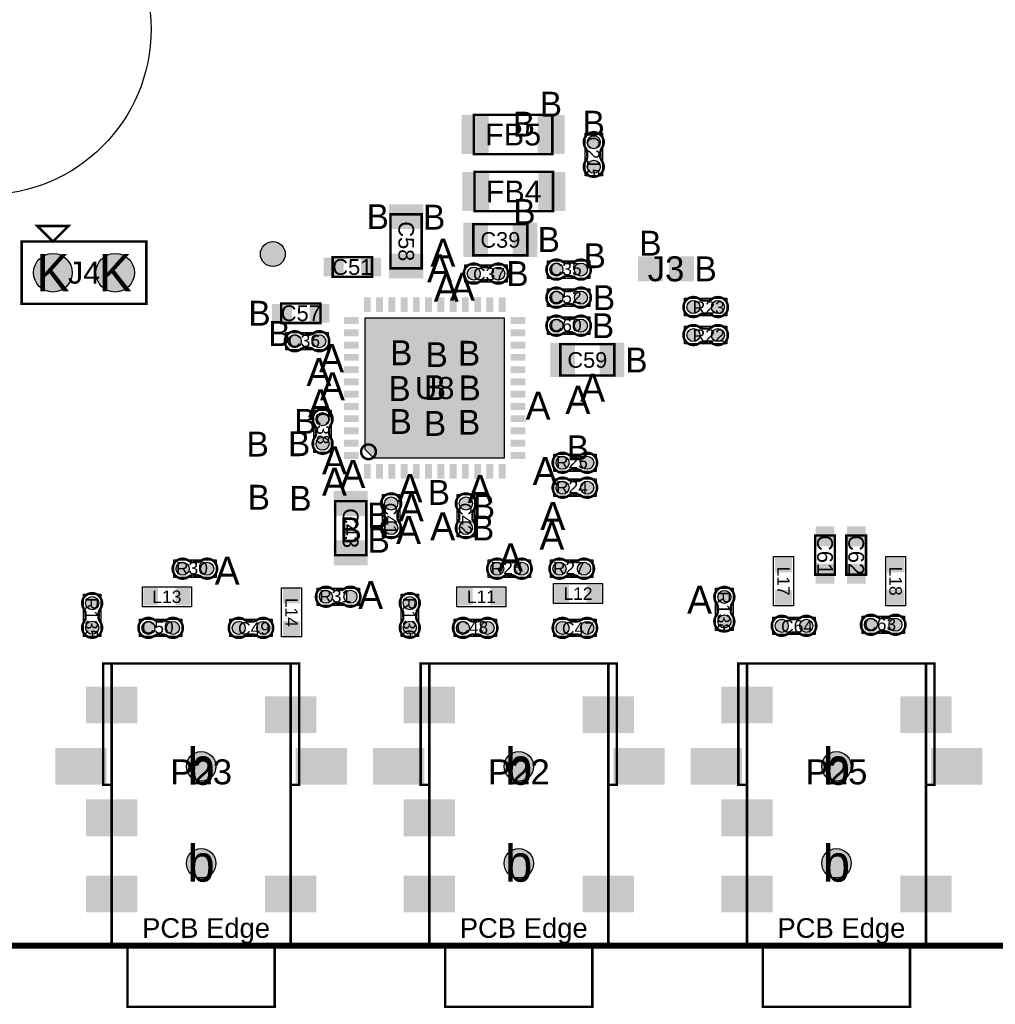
# Model space of a CAD drawing. Extents: x -14 to 190, y -123 to 238.
# Tile 4 of 28: x 46 to 86, y -2 to 38. Entities that reach past the tile are written whole.
import ezdxf
from ezdxf.enums import TextEntityAlignment as Align

# ---------------------------------------------------------------- set-up
doc = ezdxf.new("R2010")
doc.units = 0
doc.header["$MEASUREMENT"] = 0
for name, color, linetype in [('ASSEMBLY_OUTLINES_TOP', 102, 'CONTINUOUS'), ('ASSEMBLY_REF_DES_TOP', 102, 'CONTINUOUS'), ('BOARD_OUTLINE', 10, 'CONTINUOUS'), ('DRILL_DRAWING', 21, 'CONTINUOUS'), ('MOUNTING_HOLES_LAYER_TOP', 42, 'CONTINUOUS'), ('PART_PADS_LAYER_TOP', 150, 'CONTINUOUS'), ('PART_PADS_SMD_TOP', 150, 'CONTINUOUS')]:
    doc.layers.add(name, color=color, linetype=linetype)
doc.styles.add('ARIAL', font='ARIAL.TTF')
doc.styles.add('VERIBEST_GERBER_0', font='VBest0.ttf')

msp = doc.modelspace()

# ---------------------------------------------------------------- hatches: boundary and pattern name
at = {"layer": 'MOUNTING_HOLES_LAYER_TOP'}
h = msp.add_hatch(color=256, dxfattribs=at)
edge = h.paths.add_edge_path()
edge.add_arc((53.29, 7.309), 0.6, 0, 360)
h = msp.add_hatch(color=256, dxfattribs=at)
edge = h.paths.add_edge_path()
edge.add_arc((66.244, 7.309), 0.6, 0, 360)
h = msp.add_hatch(color=256, dxfattribs=at)
edge = h.paths.add_edge_path()
edge.add_arc((79.198, 7.309), 0.6, 0, 360)
h = msp.add_hatch(color=256, dxfattribs=at)
edge = h.paths.add_edge_path()
edge.add_arc((53.29, 3.359), 0.6, 0, 360)
h = msp.add_hatch(color=256, dxfattribs=at)
edge = h.paths.add_edge_path()
edge.add_arc((66.244, 3.359), 0.6, 0, 360)
h = msp.add_hatch(color=256, dxfattribs=at)
edge = h.paths.add_edge_path()
edge.add_arc((79.198, 3.359), 0.6, 0, 360)
at = {"layer": 'PART_PADS_LAYER_TOP'}
h = msp.add_hatch(color=256, dxfattribs=at)
edge = h.paths.add_edge_path()
edge.add_arc((47.244, 27.432), 0.7874, 0, 360)
h = msp.add_hatch(color=256, dxfattribs=at)
edge = h.paths.add_edge_path()
edge.add_arc((49.784, 27.432), 0.7874, 0, 360)
at = {"layer": 'PART_PADS_SMD_TOP'}
h = msp.add_hatch(color=256, dxfattribs=at)
edge = h.paths.add_edge_path()
edge.add_arc((69.300128, 32.752412), 0.2667, 0, 360)
h = msp.add_hatch(color=256, dxfattribs=at)
edge = h.paths.add_edge_path()
edge.add_arc((69.300128, 31.752412), 0.2667, 0, 360)
h = msp.add_hatch(color=256, dxfattribs=at)
edge = h.paths.add_edge_path()
edge.add_arc((56.214, 28.194), 0.508, 0, 360)
h = msp.add_hatch(color=256, dxfattribs=at)
edge = h.paths.add_edge_path()
edge.add_arc((67.776, 27.559), 0.2667, 0, 360)
h = msp.add_hatch(color=256, dxfattribs=at)
edge = h.paths.add_edge_path()
edge.add_arc((68.776, 27.559), 0.2667, 0, 360)
h = msp.add_hatch(color=256, dxfattribs=at)
edge = h.paths.add_edge_path()
edge.add_arc((64.405338, 27.396602), 0.2667, 0, 360)
h = msp.add_hatch(color=256, dxfattribs=at)
edge = h.paths.add_edge_path()
edge.add_arc((65.405338, 27.396602), 0.2667, 0, 360)
h = msp.add_hatch(color=256, dxfattribs=at)
edge = h.paths.add_edge_path()
edge.add_arc((67.776, 26.416), 0.2667, 0, 360)
h = msp.add_hatch(color=256, dxfattribs=at)
edge = h.paths.add_edge_path()
edge.add_arc((68.776, 26.416), 0.2667, 0, 360)
h = msp.add_hatch(color=256, dxfattribs=at)
edge = h.paths.add_edge_path()
edge.add_arc((73.364, 26.035), 0.2667, 0, 360)
h = msp.add_hatch(color=256, dxfattribs=at)
edge = h.paths.add_edge_path()
edge.add_arc((74.364, 26.035), 0.2667, 0, 360)
msp.add_hatch(color=256, dxfattribs=at).paths.add_polyline_path([(65.665, 19.883), (65.665, 25.583), (59.965, 25.583), (59.965, 20.233), (60.315, 19.883)], flags=0)
h = msp.add_hatch(color=256, dxfattribs=at)
edge = h.paths.add_edge_path()
edge.add_arc((67.776, 25.273), 0.2667, 0, 360)
h = msp.add_hatch(color=256, dxfattribs=at)
edge = h.paths.add_edge_path()
edge.add_arc((68.776, 25.273), 0.2667, 0, 360)
h = msp.add_hatch(color=256, dxfattribs=at)
edge = h.paths.add_edge_path()
edge.add_arc((57.108, 24.638), 0.2667, 0, 360)
h = msp.add_hatch(color=256, dxfattribs=at)
edge = h.paths.add_edge_path()
edge.add_arc((58.108, 24.638), 0.2667, 0, 360)
h = msp.add_hatch(color=256, dxfattribs=at)
edge = h.paths.add_edge_path()
edge.add_arc((73.364, 24.892), 0.2667, 0, 360)
h = msp.add_hatch(color=256, dxfattribs=at)
edge = h.paths.add_edge_path()
edge.add_arc((74.364, 24.892), 0.2667, 0, 360)
h = msp.add_hatch(color=256, dxfattribs=at)
edge = h.paths.add_edge_path()
edge.add_arc((58.24173, 21.461858), 0.2667, 0, 360)
h = msp.add_hatch(color=256, dxfattribs=at)
edge = h.paths.add_edge_path()
edge.add_arc((58.24173, 20.461858), 0.2667, 0, 360)
h = msp.add_hatch(color=256, dxfattribs=at)
edge = h.paths.add_edge_path()
edge.add_arc((68.03, 19.685), 0.2667, 0, 360)
h = msp.add_hatch(color=256, dxfattribs=at)
edge = h.paths.add_edge_path()
edge.add_arc((69.03, 19.685), 0.2667, 0, 360)
h = msp.add_hatch(color=256, dxfattribs=at)
edge = h.paths.add_edge_path()
edge.add_arc((68.03, 18.669), 0.2667, 0, 360)
h = msp.add_hatch(color=256, dxfattribs=at)
edge = h.paths.add_edge_path()
edge.add_arc((69.03, 18.669), 0.2667, 0, 360)
h = msp.add_hatch(color=256, dxfattribs=at)
edge = h.paths.add_edge_path()
edge.add_arc((61.037, 18.026), 0.2667, 0, 360)
h = msp.add_hatch(color=256, dxfattribs=at)
edge = h.paths.add_edge_path()
edge.add_arc((64.085, 18.026), 0.2667, 0, 360)
h = msp.add_hatch(color=256, dxfattribs=at)
edge = h.paths.add_edge_path()
edge.add_arc((61.037, 17.026), 0.2667, 0, 360)
h = msp.add_hatch(color=256, dxfattribs=at)
edge = h.paths.add_edge_path()
edge.add_arc((64.085, 17.026), 0.2667, 0, 360)
h = msp.add_hatch(color=256, dxfattribs=at)
edge = h.paths.add_edge_path()
edge.add_arc((52.536, 15.367), 0.2667, 0, 360)
h = msp.add_hatch(color=256, dxfattribs=at)
edge = h.paths.add_edge_path()
edge.add_arc((53.536, 15.367), 0.2667, 0, 360)
h = msp.add_hatch(color=256, dxfattribs=at)
edge = h.paths.add_edge_path()
edge.add_arc((65.363, 15.367), 0.2667, 0, 360)
h = msp.add_hatch(color=256, dxfattribs=at)
edge = h.paths.add_edge_path()
edge.add_arc((66.363, 15.367), 0.2667, 0, 360)
h = msp.add_hatch(color=256, dxfattribs=at)
edge = h.paths.add_edge_path()
edge.add_arc((67.903, 15.367), 0.2667, 0, 360)
h = msp.add_hatch(color=256, dxfattribs=at)
edge = h.paths.add_edge_path()
edge.add_arc((68.903, 15.367), 0.2667, 0, 360)
h = msp.add_hatch(color=256, dxfattribs=at)
edge = h.paths.add_edge_path()
edge.add_arc((58.378, 14.224), 0.2667, 0, 360)
h = msp.add_hatch(color=256, dxfattribs=at)
edge = h.paths.add_edge_path()
edge.add_arc((59.378, 14.224), 0.2667, 0, 360)
h = msp.add_hatch(color=256, dxfattribs=at)
edge = h.paths.add_edge_path()
edge.add_arc((74.626, 14.216), 0.2667, 0, 360)
h = msp.add_hatch(color=256, dxfattribs=at)
edge = h.paths.add_edge_path()
edge.add_arc((48.845, 13.962), 0.2667, 0, 360)
h = msp.add_hatch(color=256, dxfattribs=at)
edge = h.paths.add_edge_path()
edge.add_arc((61.799, 13.962), 0.2667, 0, 360)
h = msp.add_hatch(color=256, dxfattribs=at)
edge = h.paths.add_edge_path()
edge.add_arc((74.626, 13.216), 0.2667, 0, 360)
h = msp.add_hatch(color=256, dxfattribs=at)
edge = h.paths.add_edge_path()
edge.add_arc((76.967478, 13.039601), 0.2667, 0, 360)
h = msp.add_hatch(color=256, dxfattribs=at)
edge = h.paths.add_edge_path()
edge.add_arc((77.967478, 13.039601), 0.2667, 0, 360)
h = msp.add_hatch(color=256, dxfattribs=at)
edge = h.paths.add_edge_path()
edge.add_arc((80.603, 13.081), 0.2667, 0, 360)
h = msp.add_hatch(color=256, dxfattribs=at)
edge = h.paths.add_edge_path()
edge.add_arc((81.603, 13.081), 0.2667, 0, 360)
h = msp.add_hatch(color=256, dxfattribs=at)
edge = h.paths.add_edge_path()
edge.add_arc((48.845, 12.962), 0.2667, 0, 360)
h = msp.add_hatch(color=256, dxfattribs=at)
edge = h.paths.add_edge_path()
edge.add_arc((51.139, 12.954), 0.2667, 0, 360)
h = msp.add_hatch(color=256, dxfattribs=at)
edge = h.paths.add_edge_path()
edge.add_arc((52.139, 12.954), 0.2667, 0, 360)
h = msp.add_hatch(color=256, dxfattribs=at)
edge = h.paths.add_edge_path()
edge.add_arc((54.822, 12.954), 0.2667, 0, 360)
h = msp.add_hatch(color=256, dxfattribs=at)
edge = h.paths.add_edge_path()
edge.add_arc((55.822, 12.954), 0.2667, 0, 360)
h = msp.add_hatch(color=256, dxfattribs=at)
edge = h.paths.add_edge_path()
edge.add_arc((61.799, 12.962), 0.2667, 0, 360)
h = msp.add_hatch(color=256, dxfattribs=at)
edge = h.paths.add_edge_path()
edge.add_arc((63.966, 12.954), 0.2667, 0, 360)
h = msp.add_hatch(color=256, dxfattribs=at)
edge = h.paths.add_edge_path()
edge.add_arc((64.966, 12.954), 0.2667, 0, 360)
h = msp.add_hatch(color=256, dxfattribs=at)
edge = h.paths.add_edge_path()
edge.add_arc((68.03, 12.954), 0.2667, 0, 360)
h = msp.add_hatch(color=256, dxfattribs=at)
edge = h.paths.add_edge_path()
edge.add_arc((69.03, 12.954), 0.2667, 0, 360)

# ---------------------------------------------------------------- linework, layer by layer
at = {"layer": 'ASSEMBLY_OUTLINES_TOP'}
for points, const_width in [([(64.409985, 32.266437), (64.409985, 33.866437), (67.609985, 33.866437), (67.609985, 32.266437)], 0.1), ([(64.436692, 29.943111), (64.436692, 31.543111), (67.636692, 31.543111), (67.636692, 29.943111)], 0.1), ([(61.012884, 27.612801), (61.012884, 29.812801), (62.282884, 29.812801), (62.282884, 27.612801)], 0.1), ([(47.244, 28.702), (46.609, 29.337), (47.879, 29.337)], 0.1016), ([(64.391197, 28.140794), (64.391197, 29.410794), (66.591197, 29.410794), (66.591197, 28.140794)], 0.1), ([(45.974, 26.162), (45.974, 28.702), (51.054, 28.702), (51.054, 26.162)], 0.1016), ([(58.655488, 27.265421), (58.655488, 28.065421), (60.255488, 28.065421), (60.255488, 27.265421)], 0.1), ([(56.554, 25.381), (56.554, 26.181), (58.154, 26.181), (58.154, 25.381)], 0.1), ([(67.938, 23.246), (67.938, 24.516), (70.138, 24.516), (70.138, 23.246)], 0.1), ([(58.756, 15.918), (58.756, 18.118), (60.026, 18.118), (60.026, 15.918)], 0.1), ([(78.331399, 15.122478), (78.331399, 16.722478), (79.131399, 16.722478), (79.131399, 15.122478)], 0.1), ([(79.601399, 15.122478), (79.601399, 16.722478), (80.401399, 16.722478), (80.401399, 15.122478)], 0.1), ([(49.29, 6.554), (49.29, 11.504), (49.64, 11.504), (49.64, 6.554)], 0.1), ([(49.64, 0.004), (49.64, 11.504), (56.94, 11.504), (56.94, 0.004)], 0.1), ([(56.94, 6.554), (56.94, 11.504), (57.29, 11.504), (57.29, 6.554)], 0.1), ([(62.244, 6.554), (62.244, 11.504), (62.594, 11.504), (62.594, 6.554)], 0.1), ([(62.594, 0.004), (62.594, 11.504), (69.894, 11.504), (69.894, 0.004)], 0.1), ([(69.894, 6.554), (69.894, 11.504), (70.244, 11.504), (70.244, 6.554)], 0.1), ([(75.198, 6.554), (75.198, 11.504), (75.548, 11.504), (75.548, 6.554)], 0.1), ([(75.548, 0.004), (75.548, 11.504), (82.848, 11.504), (82.848, 0.004)], 0.1), ([(82.848, 6.554), (82.848, 11.504), (83.198, 11.504), (83.198, 6.554)], 0.1), ([(50.29, -2.496), (50.29, 0.004), (56.29, 0.004), (56.29, -2.496)], 0.1), ([(63.244, -2.496), (63.244, 0.004), (69.244, 0.004), (69.244, -2.496)], 0.1), ([(76.198, -2.496), (76.198, 0.004), (82.198, 0.004), (82.198, -2.496)], 0.1)]:
    msp.add_lwpolyline(points, close=True, dxfattribs=dict(at, const_width=const_width))
at = {"layer": 'ASSEMBLY_OUTLINES_TOP', "const_width": 0.1016}
for points in [[(69.029872, 32.353758), (69.029872, 32.133286), (69.029364, 32.132778, -0.088782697), (68.960784, 31.976822), (68.9618, 31.978092, 1.875349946), (69.636678, 31.97733), (69.636932, 31.977584, -0.088801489), (69.568352, 32.13354), (69.567844, 32.134048), (69.567844, 32.35452), (69.569622, 32.359092, -0.081091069), (69.622454, 32.50565, 2.020315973), (68.976024, 32.505904), (68.975262, 32.505142, -0.081091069), (69.028094, 32.358584)], [(64.803992, 27.126346), (65.024464, 27.126346), (65.024972, 27.125838, -0.088782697), (65.180928, 27.057258), (65.179658, 27.058274, 1.875349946), (65.18042, 27.733152), (65.180166, 27.733406, -0.088801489), (65.02421, 27.664826), (65.023702, 27.664318), (64.80323, 27.664318), (64.798658, 27.666096, -0.081091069), (64.6521, 27.718928, 2.020315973), (64.651846, 27.072498), (64.652608, 27.071736, -0.081091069), (64.799166, 27.124568)], [(68.377346, 27.829256), (68.156874, 27.829256), (68.156366, 27.829764, -0.088782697), (68.00041, 27.898344), (68.00168, 27.897328, 1.875349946), (68.000918, 27.22245), (68.001172, 27.222196, -0.088801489), (68.157128, 27.290776), (68.157636, 27.291284), (68.378108, 27.291284), (68.38268, 27.289506, -0.081091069), (68.529238, 27.236674, 2.020315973), (68.529492, 27.883104), (68.52873, 27.883866, -0.081091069), (68.382172, 27.831034)], [(68.377346, 26.686256), (68.156874, 26.686256), (68.156366, 26.686764, -0.088782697), (68.00041, 26.755344), (68.00168, 26.754328, 1.875349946), (68.000918, 26.07945), (68.001172, 26.079196, -0.088801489), (68.157128, 26.147776), (68.157636, 26.148284), (68.378108, 26.148284), (68.38268, 26.146506, -0.081091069), (68.529238, 26.093674, 2.020315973), (68.529492, 26.740104), (68.52873, 26.740866, -0.081091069), (68.382172, 26.688034)], [(73.762654, 25.764744), (73.983126, 25.764744), (73.983634, 25.764236, -0.088782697), (74.13959, 25.695656), (74.13832, 25.696672, 1.875349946), (74.139082, 26.37155), (74.138828, 26.371804, -0.088801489), (73.982872, 26.303224), (73.982364, 26.302716), (73.761892, 26.302716), (73.75732, 26.304494, -0.081091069), (73.610762, 26.357326, 2.020315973), (73.610508, 25.710896), (73.61127, 25.710134, -0.081091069), (73.757828, 25.762966)], [(68.377346, 25.543256), (68.156874, 25.543256), (68.156366, 25.543764, -0.088782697), (68.00041, 25.612344), (68.00168, 25.611328, 1.875349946), (68.000918, 24.93645), (68.001172, 24.936196, -0.088801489), (68.157128, 25.004776), (68.157636, 25.005284), (68.378108, 25.005284), (68.38268, 25.003506, -0.081091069), (68.529238, 24.950674, 2.020315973), (68.529492, 25.597104), (68.52873, 25.597866, -0.081091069), (68.382172, 25.545034)], [(73.762654, 24.621744), (73.983126, 24.621744), (73.983634, 24.621236, -0.088782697), (74.13959, 24.552656), (74.13832, 24.553672, 1.875349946), (74.139082, 25.22855), (74.138828, 25.228804, -0.088801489), (73.982872, 25.160224), (73.982364, 25.159716), (73.761892, 25.159716), (73.75732, 25.161494, -0.081091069), (73.610762, 25.214326, 2.020315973), (73.610508, 24.567896), (73.61127, 24.567134, -0.081091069), (73.757828, 24.619966)], [(57.709346, 24.908256), (57.488874, 24.908256), (57.488366, 24.908764, -0.088782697), (57.33241, 24.977344), (57.33368, 24.976328, 1.875349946), (57.332918, 24.30145), (57.333172, 24.301196, -0.088801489), (57.489128, 24.369776), (57.489636, 24.370284), (57.710108, 24.370284), (57.71468, 24.368506, -0.081091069), (57.861238, 24.315674, 2.020315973), (57.861492, 24.962104), (57.86073, 24.962866, -0.081091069), (57.714172, 24.910034)], [(58.511986, 20.860512), (58.511986, 21.080984), (58.512494, 21.081492, -0.088782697), (58.581074, 21.237448), (58.580058, 21.236178, 1.875349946), (57.90518, 21.23694), (57.904926, 21.236686, -0.088801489), (57.973506, 21.08073), (57.974014, 21.080222), (57.974014, 20.85975), (57.972236, 20.855178, -0.081091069), (57.919404, 20.70862, 2.020315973), (58.565834, 20.708366), (58.566596, 20.709128, -0.081091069), (58.513764, 20.855686)], [(68.631346, 19.955256), (68.410874, 19.955256), (68.410366, 19.955764, -0.088782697), (68.25441, 20.024344), (68.25568, 20.023328, 1.875349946), (68.254918, 19.34845), (68.255172, 19.348196, -0.088801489), (68.411128, 19.416776), (68.411636, 19.417284), (68.632108, 19.417284), (68.63668, 19.415506, -0.081091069), (68.783238, 19.362674, 2.020315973), (68.783492, 20.009104), (68.78273, 20.009866, -0.081091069), (68.636172, 19.957034)], [(68.631346, 18.939256), (68.410874, 18.939256), (68.410366, 18.939764, -0.088782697), (68.25441, 19.008344), (68.25568, 19.007328, 1.875349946), (68.254918, 18.33245), (68.255172, 18.332196, -0.088801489), (68.411128, 18.400776), (68.411636, 18.401284), (68.632108, 18.401284), (68.63668, 18.399506, -0.081091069), (68.783238, 18.346674, 2.020315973), (68.783492, 18.993104), (68.78273, 18.993866, -0.081091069), (68.636172, 18.941034)], [(60.766744, 17.627346), (60.766744, 17.406874), (60.766236, 17.406366, -0.088782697), (60.697656, 17.25041), (60.698672, 17.25168, 1.875349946), (61.37355, 17.250918), (61.373804, 17.251172, -0.088801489), (61.305224, 17.407128), (61.304716, 17.407636), (61.304716, 17.628108), (61.306494, 17.63268, -0.081091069), (61.359326, 17.779238, 2.020315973), (60.712896, 17.779492), (60.712134, 17.77873, -0.081091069), (60.764966, 17.632172)], [(63.814744, 17.627346), (63.814744, 17.406874), (63.814236, 17.406366, -0.088782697), (63.745656, 17.25041), (63.746672, 17.25168, 1.875349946), (64.42155, 17.250918), (64.421804, 17.251172, -0.088801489), (64.353224, 17.407128), (64.352716, 17.407636), (64.352716, 17.628108), (64.354494, 17.63268, -0.081091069), (64.407326, 17.779238, 2.020315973), (63.760896, 17.779492), (63.760134, 17.77873, -0.081091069), (63.812966, 17.632172)], [(53.137346, 15.637256), (52.916874, 15.637256), (52.916366, 15.637764, -0.088782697), (52.76041, 15.706344), (52.76168, 15.705328, 1.875349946), (52.760918, 15.03045), (52.761172, 15.030196, -0.088801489), (52.917128, 15.098776), (52.917636, 15.099284), (53.138108, 15.099284), (53.14268, 15.097506, -0.081091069), (53.289238, 15.044674, 2.020315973), (53.289492, 15.691104), (53.28873, 15.691866, -0.081091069), (53.142172, 15.639034)], [(65.964346, 15.637256), (65.743874, 15.637256), (65.743366, 15.637764, -0.088782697), (65.58741, 15.706344), (65.58868, 15.705328, 1.875349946), (65.587918, 15.03045), (65.588172, 15.030196, -0.088801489), (65.744128, 15.098776), (65.744636, 15.099284), (65.965108, 15.099284), (65.96968, 15.097506, -0.081091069), (66.116238, 15.044674, 2.020315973), (66.116492, 15.691104), (66.11573, 15.691866, -0.081091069), (65.969172, 15.639034)], [(68.504346, 15.637256), (68.283874, 15.637256), (68.283366, 15.637764, -0.088782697), (68.12741, 15.706344), (68.12868, 15.705328, 1.875349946), (68.127918, 15.03045), (68.128172, 15.030196, -0.088801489), (68.284128, 15.098776), (68.284636, 15.099284), (68.505108, 15.099284), (68.50968, 15.097506, -0.081091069), (68.656238, 15.044674, 2.020315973), (68.656492, 15.691104), (68.65573, 15.691866, -0.081091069), (68.509172, 15.639034)], [(58.979346, 14.494256), (58.758874, 14.494256), (58.758366, 14.494764, -0.088782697), (58.60241, 14.563344), (58.60368, 14.562328, 1.875349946), (58.602918, 13.88745), (58.603172, 13.887196, -0.088801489), (58.759128, 13.955776), (58.759636, 13.956284), (58.980108, 13.956284), (58.98468, 13.954506, -0.081091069), (59.131238, 13.901674, 2.020315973), (59.131492, 14.548104), (59.13073, 14.548866, -0.081091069), (58.984172, 14.496034)], [(74.355744, 13.817346), (74.355744, 13.596874), (74.355236, 13.596366, -0.088782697), (74.286656, 13.44041), (74.287672, 13.44168, 1.875349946), (74.96255, 13.440918), (74.962804, 13.441172, -0.088801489), (74.894224, 13.597128), (74.893716, 13.597636), (74.893716, 13.818108), (74.895494, 13.82268, -0.081091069), (74.948326, 13.969238, 2.020315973), (74.301896, 13.969492), (74.301134, 13.96873, -0.081091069), (74.353966, 13.822172)], [(48.574744, 13.563346), (48.574744, 13.342874), (48.574236, 13.342366, -0.088782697), (48.505656, 13.18641), (48.506672, 13.18768, 1.875349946), (49.18155, 13.186918), (49.181804, 13.187172, -0.088801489), (49.113224, 13.343128), (49.112716, 13.343636), (49.112716, 13.564108), (49.114494, 13.56868, -0.081091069), (49.167326, 13.715238, 2.020315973), (48.520896, 13.715492), (48.520134, 13.71473, -0.081091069), (48.572966, 13.568172)], [(61.528744, 13.563346), (61.528744, 13.342874), (61.528236, 13.342366, -0.088782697), (61.459656, 13.18641), (61.460672, 13.18768, 1.875349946), (62.13555, 13.186918), (62.135804, 13.187172, -0.088801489), (62.067224, 13.343128), (62.066716, 13.343636), (62.066716, 13.564108), (62.068494, 13.56868, -0.081091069), (62.121326, 13.715238, 2.020315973), (61.474896, 13.715492), (61.474134, 13.71473, -0.081091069), (61.526966, 13.568172)], [(51.740346, 13.224256), (51.519874, 13.224256), (51.519366, 13.224764, -0.088782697), (51.36341, 13.293344), (51.36468, 13.292328, 1.875349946), (51.363918, 12.61745), (51.364172, 12.617196, -0.088801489), (51.520128, 12.685776), (51.520636, 12.686284), (51.741108, 12.686284), (51.74568, 12.684506, -0.081091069), (51.892238, 12.631674, 2.020315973), (51.892492, 13.278104), (51.89173, 13.278866, -0.081091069), (51.745172, 13.226034)], [(55.220654, 12.683744), (55.441126, 12.683744), (55.441634, 12.683236, -0.088782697), (55.59759, 12.614656), (55.59632, 12.615672, 1.875349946), (55.597082, 13.29055), (55.596828, 13.290804, -0.088801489), (55.440872, 13.222224), (55.440364, 13.221716), (55.219892, 13.221716), (55.21532, 13.223494, -0.081091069), (55.068762, 13.276326, 2.020315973), (55.068508, 12.629896), (55.06927, 12.629134, -0.081091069), (55.215828, 12.681966)], [(64.567346, 13.224256), (64.346874, 13.224256), (64.346366, 13.224764, -0.088782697), (64.19041, 13.293344), (64.19168, 13.292328, 1.875349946), (64.190918, 12.61745), (64.191172, 12.617196, -0.088801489), (64.347128, 12.685776), (64.347636, 12.686284), (64.568108, 12.686284), (64.57268, 12.684506, -0.081091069), (64.719238, 12.631674, 2.020315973), (64.719492, 13.278104), (64.71873, 13.278866, -0.081091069), (64.572172, 13.226034)], [(68.428654, 12.683744), (68.649126, 12.683744), (68.649634, 12.683236, -0.088782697), (68.80559, 12.614656), (68.80432, 12.615672, 1.875349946), (68.805082, 13.29055), (68.804828, 13.290804, -0.088801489), (68.648872, 13.222224), (68.648364, 13.221716), (68.427892, 13.221716), (68.42332, 13.223494, -0.081091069), (68.276762, 13.276326, 2.020315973), (68.276508, 12.629896), (68.27727, 12.629134, -0.081091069), (68.423828, 12.681966)], [(77.366132, 12.769345), (77.586604, 12.769345), (77.587112, 12.768837, -0.088782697), (77.743068, 12.700257), (77.741798, 12.701273, 1.875349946), (77.74256, 13.376151), (77.742306, 13.376405, -0.088801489), (77.58635, 13.307825), (77.585842, 13.307317), (77.36537, 13.307317), (77.360798, 13.309095, -0.081091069), (77.21424, 13.361927, 2.020315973), (77.213986, 12.715497), (77.214748, 12.714735, -0.081091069), (77.361306, 12.767567)], [(81.204346, 13.351256), (80.983874, 13.351256), (80.983366, 13.351764, -0.088782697), (80.82741, 13.420344), (80.82868, 13.419328, 1.875349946), (80.827918, 12.74445), (80.828172, 12.744196, -0.088801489), (80.984128, 12.812776), (80.984636, 12.813284), (81.205108, 12.813284), (81.20968, 12.811506, -0.081091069), (81.356238, 12.758674, 2.020315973), (81.356492, 13.405104), (81.35573, 13.405866, -0.081091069), (81.209172, 13.353034)]]:
    msp.add_lwpolyline(points, format="xyb", dxfattribs=at)
at = {"layer": 'ASSEMBLY_OUTLINES_TOP'}
for points in [[(68.944528, 31.388812), (68.944528, 33.116012), (69.655728, 33.116012), (69.655728, 31.388812)], [(64.041738, 27.041002), (64.041738, 27.752202), (65.768938, 27.752202), (65.768938, 27.041002)], [(67.4124, 27.2034), (67.4124, 27.9146), (69.1396, 27.9146), (69.1396, 27.2034)], [(67.4124, 26.0604), (67.4124, 26.7716), (69.1396, 26.7716), (69.1396, 26.0604)], [(73.0004, 25.6794), (73.0004, 26.3906), (74.7276, 26.3906), (74.7276, 25.6794)], [(67.4124, 24.9174), (67.4124, 25.6286), (69.1396, 25.6286), (69.1396, 24.9174)], [(56.7444, 24.2824), (56.7444, 24.9936), (58.4716, 24.9936), (58.4716, 24.2824)], [(73.0004, 24.5364), (73.0004, 25.2476), (74.7276, 25.2476), (74.7276, 24.5364)], [(57.88613, 20.098258), (57.88613, 21.825458), (58.59733, 21.825458), (58.59733, 20.098258)], [(67.6664, 19.3294), (67.6664, 20.0406), (69.3936, 20.0406), (69.3936, 19.3294)], [(67.6664, 18.3134), (67.6664, 19.0246), (69.3936, 19.0246), (69.3936, 18.3134)], [(60.6814, 16.6624), (60.6814, 18.3896), (61.3926, 18.3896), (61.3926, 16.6624)], [(63.7294, 16.6624), (63.7294, 18.3896), (64.4406, 18.3896), (64.4406, 16.6624)], [(52.1724, 15.0114), (52.1724, 15.7226), (53.8996, 15.7226), (53.8996, 15.0114)], [(64.9994, 15.0114), (64.9994, 15.7226), (66.7266, 15.7226), (66.7266, 15.0114)], [(67.5394, 15.0114), (67.5394, 15.7226), (69.2666, 15.7226), (69.2666, 15.0114)], [(76.6326, 13.85824), (76.6326, 15.85976), (77.4454, 15.85976), (77.4454, 13.85824)], [(81.2046, 13.85824), (81.2046, 15.85976), (82.0174, 15.85976), (82.0174, 13.85824)], [(50.89224, 13.8176), (50.89224, 14.6304), (52.89376, 14.6304), (52.89376, 13.8176)], [(56.5666, 12.58824), (56.5666, 14.58976), (57.3794, 14.58976), (57.3794, 12.58824)], [(58.0144, 13.8684), (58.0144, 14.5796), (59.7416, 14.5796), (59.7416, 13.8684)], [(63.71924, 13.8176), (63.71924, 14.6304), (65.72076, 14.6304), (65.72076, 13.8176)], [(67.65624, 13.9446), (67.65624, 14.7574), (69.65776, 14.7574), (69.65776, 13.9446)], [(74.2704, 12.8524), (74.2704, 14.5796), (74.9816, 14.5796), (74.9816, 12.8524)], [(48.4894, 12.5984), (48.4894, 14.3256), (49.2006, 14.3256), (49.2006, 12.5984)], [(61.4434, 12.5984), (61.4434, 14.3256), (62.1546, 14.3256), (62.1546, 12.5984)], [(50.7754, 12.5984), (50.7754, 13.3096), (52.5026, 13.3096), (52.5026, 12.5984)], [(54.4584, 12.5984), (54.4584, 13.3096), (56.1856, 13.3096), (56.1856, 12.5984)], [(63.6024, 12.5984), (63.6024, 13.3096), (65.3296, 13.3096), (65.3296, 12.5984)], [(67.6664, 12.5984), (67.6664, 13.3096), (69.3936, 13.3096), (69.3936, 12.5984)], [(76.603878, 12.684001), (76.603878, 13.395201), (78.331078, 13.395201), (78.331078, 12.684001)], [(80.2394, 12.7254), (80.2394, 13.4366), (81.9666, 13.4366), (81.9666, 12.7254)]]:
    msp.add_lwpolyline(points, close=True, dxfattribs=at)
for points in [[(68.976024, 32.505904), (68.975262, 32.505142)], [(69.028094, 32.358584), (69.029872, 32.353758)], [(69.029872, 32.133286), (69.029364, 32.132778)], [(69.567844, 32.35452), (69.569622, 32.359092)], [(69.568352, 32.13354), (69.567844, 32.134048)], [(69.636678, 31.97733), (69.636932, 31.977584)], [(65.18042, 27.733152), (65.180166, 27.733406)], [(68.156874, 27.829256), (68.156366, 27.829764)], [(68.382172, 27.831034), (68.377346, 27.829256)], [(68.529492, 27.883104), (68.52873, 27.883866)], [(64.80323, 27.664318), (64.798658, 27.666096)], [(65.02421, 27.664826), (65.023702, 27.664318)], [(64.651846, 27.072498), (64.652608, 27.071736)], [(64.799166, 27.124568), (64.803992, 27.126346)], [(65.024464, 27.126346), (65.024972, 27.125838)], [(68.000918, 27.22245), (68.001172, 27.222196)], [(68.157128, 27.290776), (68.157636, 27.291284)], [(68.378108, 27.291284), (68.38268, 27.289506)], [(68.156874, 26.686256), (68.156366, 26.686764)], [(68.382172, 26.688034), (68.377346, 26.686256)], [(68.529492, 26.740104), (68.52873, 26.740866)], [(68.157128, 26.147776), (68.157636, 26.148284)], [(68.378108, 26.148284), (68.38268, 26.146506)], [(73.761892, 26.302716), (73.75732, 26.304494)], [(73.982872, 26.303224), (73.982364, 26.302716)], [(74.139082, 26.37155), (74.138828, 26.371804)], [(68.000918, 26.07945), (68.001172, 26.079196)], [(73.610508, 25.710896), (73.61127, 25.710134)], [(73.757828, 25.762966), (73.762654, 25.764744)], [(73.983126, 25.764744), (73.983634, 25.764236)], [(68.156874, 25.543256), (68.156366, 25.543764)], [(68.382172, 25.545034), (68.377346, 25.543256)], [(68.529492, 25.597104), (68.52873, 25.597866)], [(57.488874, 24.908256), (57.488366, 24.908764)], [(57.714172, 24.910034), (57.709346, 24.908256)], [(57.861492, 24.962104), (57.86073, 24.962866)], [(68.000918, 24.93645), (68.001172, 24.936196)], [(68.157128, 25.004776), (68.157636, 25.005284)], [(68.378108, 25.005284), (68.38268, 25.003506)], [(73.761892, 25.159716), (73.75732, 25.161494)], [(73.982872, 25.160224), (73.982364, 25.159716)], [(74.139082, 25.22855), (74.138828, 25.228804)], [(73.610508, 24.567896), (73.61127, 24.567134)], [(73.757828, 24.619966), (73.762654, 24.621744)], [(73.983126, 24.621744), (73.983634, 24.621236)], [(57.332918, 24.30145), (57.333172, 24.301196)], [(57.489128, 24.369776), (57.489636, 24.370284)], [(57.710108, 24.370284), (57.71468, 24.368506)], [(57.90518, 21.23694), (57.904926, 21.236686)], [(57.973506, 21.08073), (57.974014, 21.080222)], [(58.511986, 21.080984), (58.512494, 21.081492)], [(57.974014, 20.85975), (57.972236, 20.855178)], [(58.513764, 20.855686), (58.511986, 20.860512)], [(58.565834, 20.708366), (58.566596, 20.709128)], [(68.410874, 19.955256), (68.410366, 19.955764)], [(68.636172, 19.957034), (68.631346, 19.955256)], [(68.783492, 20.009104), (68.78273, 20.009866)], [(68.254918, 19.34845), (68.255172, 19.348196)], [(68.411128, 19.416776), (68.411636, 19.417284)], [(68.632108, 19.417284), (68.63668, 19.415506)], [(68.410874, 18.939256), (68.410366, 18.939764)], [(68.636172, 18.941034), (68.631346, 18.939256)], [(68.783492, 18.993104), (68.78273, 18.993866)], [(68.254918, 18.33245), (68.255172, 18.332196)], [(68.411128, 18.400776), (68.411636, 18.401284)], [(68.632108, 18.401284), (68.63668, 18.399506)], [(60.712896, 17.779492), (60.712134, 17.77873)], [(63.760896, 17.779492), (63.760134, 17.77873)], [(60.764966, 17.632172), (60.766744, 17.627346)], [(60.766744, 17.406874), (60.766236, 17.406366)], [(61.304716, 17.628108), (61.306494, 17.63268)], [(61.305224, 17.407128), (61.304716, 17.407636)], [(63.812966, 17.632172), (63.814744, 17.627346)], [(63.814744, 17.406874), (63.814236, 17.406366)], [(64.352716, 17.628108), (64.354494, 17.63268)], [(64.353224, 17.407128), (64.352716, 17.407636)], [(61.37355, 17.250918), (61.373804, 17.251172)], [(64.42155, 17.250918), (64.421804, 17.251172)], [(53.289492, 15.691104), (53.28873, 15.691866)], [(66.116492, 15.691104), (66.11573, 15.691866)], [(68.656492, 15.691104), (68.65573, 15.691866)], [(52.916874, 15.637256), (52.916366, 15.637764)], [(53.142172, 15.639034), (53.137346, 15.637256)], [(65.743874, 15.637256), (65.743366, 15.637764)], [(65.969172, 15.639034), (65.964346, 15.637256)], [(68.283874, 15.637256), (68.283366, 15.637764)], [(68.509172, 15.639034), (68.504346, 15.637256)], [(52.760918, 15.03045), (52.761172, 15.030196)], [(52.917128, 15.098776), (52.917636, 15.099284)], [(53.138108, 15.099284), (53.14268, 15.097506)], [(65.587918, 15.03045), (65.588172, 15.030196)], [(65.744128, 15.098776), (65.744636, 15.099284)], [(65.965108, 15.099284), (65.96968, 15.097506)], [(68.127918, 15.03045), (68.128172, 15.030196)], [(68.284128, 15.098776), (68.284636, 15.099284)], [(68.505108, 15.099284), (68.50968, 15.097506)], [(58.758874, 14.494256), (58.758366, 14.494764)], [(58.984172, 14.496034), (58.979346, 14.494256)], [(59.131492, 14.548104), (59.13073, 14.548866)], [(48.520896, 13.715492), (48.520134, 13.71473)], [(58.602918, 13.88745), (58.603172, 13.887196)], [(58.759128, 13.955776), (58.759636, 13.956284)], [(58.980108, 13.956284), (58.98468, 13.954506)], [(61.474896, 13.715492), (61.474134, 13.71473)], [(74.301896, 13.969492), (74.301134, 13.96873)], [(74.353966, 13.822172), (74.355744, 13.817346)], [(74.893716, 13.818108), (74.895494, 13.82268)], [(48.572966, 13.568172), (48.574744, 13.563346)], [(48.574744, 13.342874), (48.574236, 13.342366)], [(49.112716, 13.564108), (49.114494, 13.56868)], [(49.113224, 13.343128), (49.112716, 13.343636)], [(51.892492, 13.278104), (51.89173, 13.278866)], [(55.597082, 13.29055), (55.596828, 13.290804)], [(61.526966, 13.568172), (61.528744, 13.563346)], [(61.528744, 13.342874), (61.528236, 13.342366)], [(62.066716, 13.564108), (62.068494, 13.56868)], [(62.067224, 13.343128), (62.066716, 13.343636)], [(64.719492, 13.278104), (64.71873, 13.278866)], [(68.805082, 13.29055), (68.804828, 13.290804)], [(74.355744, 13.596874), (74.355236, 13.596366)], [(74.894224, 13.597128), (74.893716, 13.597636)], [(74.96255, 13.440918), (74.962804, 13.441172)], [(77.36537, 13.307317), (77.360798, 13.309095)], [(77.58635, 13.307825), (77.585842, 13.307317)], [(77.74256, 13.376151), (77.742306, 13.376405)], [(80.983874, 13.351256), (80.983366, 13.351764)], [(81.209172, 13.353034), (81.204346, 13.351256)], [(81.356492, 13.405104), (81.35573, 13.405866)], [(49.18155, 13.186918), (49.181804, 13.187172)], [(51.519874, 13.224256), (51.519366, 13.224764)], [(51.745172, 13.226034), (51.740346, 13.224256)], [(55.219892, 13.221716), (55.21532, 13.223494)], [(55.440872, 13.222224), (55.440364, 13.221716)], [(62.13555, 13.186918), (62.135804, 13.187172)], [(64.346874, 13.224256), (64.346366, 13.224764)], [(64.572172, 13.226034), (64.567346, 13.224256)], [(68.427892, 13.221716), (68.42332, 13.223494)], [(68.648872, 13.222224), (68.648364, 13.221716)], [(51.363918, 12.61745), (51.364172, 12.617196)], [(51.520128, 12.685776), (51.520636, 12.686284)], [(51.741108, 12.686284), (51.74568, 12.684506)], [(55.068508, 12.629896), (55.06927, 12.629134)], [(55.215828, 12.681966), (55.220654, 12.683744)], [(55.441126, 12.683744), (55.441634, 12.683236)], [(64.190918, 12.61745), (64.191172, 12.617196)], [(64.347128, 12.685776), (64.347636, 12.686284)], [(64.568108, 12.686284), (64.57268, 12.684506)], [(68.276508, 12.629896), (68.27727, 12.629134)], [(68.423828, 12.681966), (68.428654, 12.683744)], [(68.649126, 12.683744), (68.649634, 12.683236)], [(77.213986, 12.715497), (77.214748, 12.714735)], [(77.361306, 12.767567), (77.366132, 12.769345)], [(77.586604, 12.769345), (77.587112, 12.768837)], [(80.827918, 12.74445), (80.828172, 12.744196)], [(80.984128, 12.812776), (80.984636, 12.813284)], [(81.205108, 12.813284), (81.20968, 12.811506)]]:
    msp.add_lwpolyline(points, dxfattribs=at)
at = {"layer": 'ASSEMBLY_OUTLINES_TOP', "const_width": 0.1}
msp.add_lwpolyline([(59.815, 20.133, -1), (60.415, 20.133, -1)], format="xyb", close=True, dxfattribs=at)
at = {"layer": 'ASSEMBLY_OUTLINES_TOP'}
msp.add_circle((44.497408, 37.361954), 6.75, dxfattribs=at)
at = {"layer": 'BOARD_OUTLINE', "const_width": 0.25}
msp.add_lwpolyline([(0, 0), (0, 170), (189, 170), (189, 0)], close=True, dxfattribs=at)
at = {"layer": 'MOUNTING_HOLES_LAYER_TOP'}
for centre in [(53.29, 7.309), (66.244, 7.309), (79.198, 7.309), (53.29, 3.359), (66.244, 3.359), (79.198, 3.359)]:
    msp.add_circle(centre, 0.6, dxfattribs=at)
at = {"layer": 'PART_PADS_LAYER_TOP'}
for centre in [(47.244, 27.432), (49.784, 27.432)]:
    msp.add_circle(centre, 0.7874, dxfattribs=at)
at = {"layer": 'PART_PADS_SMD_TOP'}
msp.add_lwpolyline([(65.665, 19.883), (65.665, 25.583), (59.965, 25.583), (59.965, 20.233), (60.315, 19.883)], close=True, dxfattribs=at)
for centre, radius in [((69.300128, 32.752412), 0.2667), ((69.300128, 31.752412), 0.2667), ((56.214, 28.194), 0.508), ((67.776, 27.559), 0.2667), ((68.776, 27.559), 0.2667), ((64.405338, 27.396602), 0.2667), ((65.405338, 27.396602), 0.2667), ((67.776, 26.416), 0.2667), ((68.776, 26.416), 0.2667), ((73.364, 26.035), 0.2667), ((74.364, 26.035), 0.2667), ((67.776, 25.273), 0.2667), ((68.776, 25.273), 0.2667), ((57.108, 24.638), 0.2667), ((58.108, 24.638), 0.2667), ((73.364, 24.892), 0.2667), ((74.364, 24.892), 0.2667), ((58.24173, 21.461858), 0.2667), ((58.24173, 20.461858), 0.2667), ((68.03, 19.685), 0.2667), ((69.03, 19.685), 0.2667), ((68.03, 18.669), 0.2667), ((69.03, 18.669), 0.2667), ((61.037, 18.026), 0.2667), ((64.085, 18.026), 0.2667), ((61.037, 17.026), 0.2667), ((64.085, 17.026), 0.2667), ((52.536, 15.367), 0.2667), ((53.536, 15.367), 0.2667), ((65.363, 15.367), 0.2667), ((66.363, 15.367), 0.2667), ((67.903, 15.367), 0.2667), ((68.903, 15.367), 0.2667), ((58.378, 14.224), 0.2667), ((59.378, 14.224), 0.2667), ((74.626, 14.216), 0.2667), ((48.845, 13.962), 0.2667), ((61.799, 13.962), 0.2667), ((74.626, 13.216), 0.2667), ((76.967478, 13.039601), 0.2667), ((77.967478, 13.039601), 0.2667), ((80.603, 13.081), 0.2667), ((81.603, 13.081), 0.2667), ((48.845, 12.962), 0.2667), ((51.139, 12.954), 0.2667), ((52.139, 12.954), 0.2667), ((54.822, 12.954), 0.2667), ((55.822, 12.954), 0.2667), ((61.799, 12.962), 0.2667), ((63.966, 12.954), 0.2667), ((64.966, 12.954), 0.2667), ((68.03, 12.954), 0.2667), ((69.03, 12.954), 0.2667)]:
    msp.add_circle(centre, radius, dxfattribs=at)
for points in [[(63.909985, 32.266437), (65.009985, 32.266437), (63.909985, 33.866437), (65.009985, 33.866437)], [(67.009985, 32.266437), (68.109985, 32.266437), (67.009985, 33.866437), (68.109985, 33.866437)], [(63.936692, 29.943111), (65.036692, 29.943111), (63.936692, 31.543111), (65.036692, 31.543111)], [(67.036692, 29.943111), (68.136692, 29.943111), (67.036692, 31.543111), (68.136692, 31.543111)], [(60.954384, 29.210801), (62.351384, 29.210801), (60.954384, 30.226801), (62.351384, 30.226801)], [(63.977197, 28.072294), (64.993197, 28.072294), (63.977197, 29.469294), (64.993197, 29.469294)], [(65.989197, 28.072294), (67.005197, 28.072294), (65.989197, 29.469294), (67.005197, 29.469294)], [(60.954384, 27.198801), (62.351384, 27.198801), (60.954384, 28.214801), (62.351384, 28.214801)], [(71.10319, 27.084215), (72.11919, 27.084215), (71.10319, 28.100215), (72.11919, 28.100215)], [(72.37319, 27.084215), (73.38919, 27.084215), (72.37319, 28.100215), (73.38919, 28.100215)], [(58.287088, 27.284421), (59.099888, 27.284421), (58.287088, 28.046421), (59.099888, 28.046421)], [(59.811088, 27.284421), (60.623888, 27.284421), (59.811088, 28.046421), (60.623888, 28.046421)], [(56.1856, 25.4), (56.9984, 25.4), (56.1856, 26.162), (56.9984, 26.162)], [(57.7096, 25.4), (58.5224, 25.4), (57.7096, 26.162), (58.5224, 26.162)], [(59.925, 25.833), (60.205, 25.833), (59.925, 26.433), (60.205, 26.433)], [(60.425, 25.833), (60.705, 25.833), (60.425, 26.433), (60.705, 26.433)], [(60.925, 25.833), (61.205, 25.833), (60.925, 26.433), (61.205, 26.433)], [(61.425, 25.833), (61.705, 25.833), (61.425, 26.433), (61.705, 26.433)], [(61.925, 25.833), (62.205, 25.833), (61.925, 26.433), (62.205, 26.433)], [(62.425, 25.833), (62.705, 25.833), (62.425, 26.433), (62.705, 26.433)], [(62.925, 25.833), (63.205, 25.833), (62.925, 26.433), (63.205, 26.433)], [(63.425, 25.833), (63.705, 25.833), (63.425, 26.433), (63.705, 26.433)], [(63.925, 25.833), (64.205, 25.833), (63.925, 26.433), (64.205, 26.433)], [(64.425, 25.833), (64.705, 25.833), (64.425, 26.433), (64.705, 26.433)], [(64.925, 25.833), (65.205, 25.833), (64.925, 26.433), (65.205, 26.433)], [(65.425, 25.833), (65.705, 25.833), (65.425, 26.433), (65.705, 26.433)], [(59.115, 25.343), (59.715, 25.343), (59.115, 25.623), (59.715, 25.623)], [(65.915, 25.343), (66.515, 25.343), (65.915, 25.623), (66.515, 25.623)], [(59.115, 24.843), (59.715, 24.843), (59.115, 25.123), (59.715, 25.123)], [(65.915, 24.843), (66.515, 24.843), (65.915, 25.123), (66.515, 25.123)], [(59.115, 24.343), (59.715, 24.343), (59.115, 24.623), (59.715, 24.623)], [(65.915, 24.343), (66.515, 24.343), (65.915, 24.623), (66.515, 24.623)], [(67.524, 23.1775), (68.54, 23.1775), (67.524, 24.5745), (68.54, 24.5745)], [(69.536, 23.1775), (70.552, 23.1775), (69.536, 24.5745), (70.552, 24.5745)], [(59.115, 23.843), (59.715, 23.843), (59.115, 24.123), (59.715, 24.123)], [(65.915, 23.843), (66.515, 23.843), (65.915, 24.123), (66.515, 24.123)], [(59.115, 23.343), (59.715, 23.343), (59.115, 23.623), (59.715, 23.623)], [(65.915, 23.343), (66.515, 23.343), (65.915, 23.623), (66.515, 23.623)], [(59.115, 22.843), (59.715, 22.843), (59.115, 23.123), (59.715, 23.123)], [(65.915, 22.843), (66.515, 22.843), (65.915, 23.123), (66.515, 23.123)], [(59.115, 22.343), (59.715, 22.343), (59.115, 22.623), (59.715, 22.623)], [(65.915, 22.343), (66.515, 22.343), (65.915, 22.623), (66.515, 22.623)], [(59.115, 21.843), (59.715, 21.843), (59.115, 22.123), (59.715, 22.123)], [(65.915, 21.843), (66.515, 21.843), (65.915, 22.123), (66.515, 22.123)], [(59.115, 21.343), (59.715, 21.343), (59.115, 21.623), (59.715, 21.623)], [(65.915, 21.343), (66.515, 21.343), (65.915, 21.623), (66.515, 21.623)], [(59.115, 20.843), (59.715, 20.843), (59.115, 21.123), (59.715, 21.123)], [(65.915, 20.843), (66.515, 20.843), (65.915, 21.123), (66.515, 21.123)], [(59.115, 20.343), (59.715, 20.343), (59.115, 20.623), (59.715, 20.623)], [(65.915, 20.343), (66.515, 20.343), (65.915, 20.623), (66.515, 20.623)], [(59.115, 19.843), (59.715, 19.843), (59.115, 20.123), (59.715, 20.123)], [(65.915, 19.843), (66.515, 19.843), (65.915, 20.123), (66.515, 20.123)], [(59.925, 19.033), (60.205, 19.033), (59.925, 19.633), (60.205, 19.633)], [(60.425, 19.033), (60.705, 19.033), (60.425, 19.633), (60.705, 19.633)], [(60.925, 19.033), (61.205, 19.033), (60.925, 19.633), (61.205, 19.633)], [(61.425, 19.033), (61.705, 19.033), (61.425, 19.633), (61.705, 19.633)], [(61.925, 19.033), (62.205, 19.033), (61.925, 19.633), (62.205, 19.633)], [(62.425, 19.033), (62.705, 19.033), (62.425, 19.633), (62.705, 19.633)], [(62.925, 19.033), (63.205, 19.033), (62.925, 19.633), (63.205, 19.633)], [(63.425, 19.033), (63.705, 19.033), (63.425, 19.633), (63.705, 19.633)], [(63.925, 19.033), (64.205, 19.033), (63.925, 19.633), (64.205, 19.633)], [(64.425, 19.033), (64.705, 19.033), (64.425, 19.633), (64.705, 19.633)], [(64.925, 19.033), (65.205, 19.033), (64.925, 19.633), (65.205, 19.633)], [(65.425, 19.033), (65.705, 19.033), (65.425, 19.633), (65.705, 19.633)], [(58.6875, 17.516), (60.0845, 17.516), (58.6875, 18.532), (60.0845, 18.532)], [(78.350399, 16.278078), (79.112399, 16.278078), (78.350399, 17.090878), (79.112399, 17.090878)], [(79.620399, 16.278078), (80.382399, 16.278078), (79.620399, 17.090878), (80.382399, 17.090878)], [(58.6875, 15.504), (60.0845, 15.504), (58.6875, 16.52), (60.0845, 16.52)], [(76.689, 15.2194), (77.389, 15.2194), (76.689, 15.8194), (77.389, 15.8194)], [(81.261, 15.2194), (81.961, 15.2194), (81.261, 15.8194), (81.961, 15.8194)], [(78.350399, 14.754078), (79.112399, 14.754078), (78.350399, 15.566878), (79.112399, 15.566878)], [(79.620399, 14.754078), (80.382399, 14.754078), (79.620399, 15.566878), (80.382399, 15.566878)], [(50.9326, 13.874), (51.5326, 13.874), (50.9326, 14.574), (51.5326, 14.574)], [(52.2534, 13.874), (52.8534, 13.874), (52.2534, 14.574), (52.8534, 14.574)], [(56.623, 13.9494), (57.323, 13.9494), (56.623, 14.5494), (57.323, 14.5494)], [(63.7596, 13.874), (64.3596, 13.874), (63.7596, 14.574), (64.3596, 14.574)], [(65.0804, 13.874), (65.6804, 13.874), (65.0804, 14.574), (65.6804, 14.574)], [(67.6966, 14.001), (68.2966, 14.001), (67.6966, 14.701), (68.2966, 14.701)], [(69.0174, 14.001), (69.6174, 14.001), (69.0174, 14.701), (69.6174, 14.701)], [(76.689, 13.8986), (77.389, 13.8986), (76.689, 14.4986), (77.389, 14.4986)], [(81.261, 13.8986), (81.961, 13.8986), (81.261, 14.4986), (81.961, 14.4986)], [(56.623, 12.6286), (57.323, 12.6286), (56.623, 13.2286), (57.323, 13.2286)], [(48.59, 9.064), (50.69, 9.064), (48.59, 10.564), (50.69, 10.564)], [(61.544, 9.064), (63.644, 9.064), (61.544, 10.564), (63.644, 10.564)], [(74.498, 9.064), (76.598, 9.064), (74.498, 10.564), (76.598, 10.564)], [(55.89, 8.664), (57.99, 8.664), (55.89, 10.164), (57.99, 10.164)], [(68.844, 8.664), (70.944, 8.664), (68.844, 10.164), (70.944, 10.164)], [(81.798, 8.664), (83.898, 8.664), (81.798, 10.164), (83.898, 10.164)], [(47.34, 6.564), (49.44, 6.564), (47.34, 8.064), (49.44, 8.064)], [(57.14, 6.564), (59.24, 6.564), (57.14, 8.064), (59.24, 8.064)], [(60.294, 6.564), (62.394, 6.564), (60.294, 8.064), (62.394, 8.064)], [(70.094, 6.564), (72.194, 6.564), (70.094, 8.064), (72.194, 8.064)], [(73.248, 6.564), (75.348, 6.564), (73.248, 8.064), (75.348, 8.064)], [(83.048, 6.564), (85.148, 6.564), (83.048, 8.064), (85.148, 8.064)], [(48.59, 4.459), (50.69, 4.459), (48.59, 5.959), (50.69, 5.959)], [(61.544, 4.459), (63.644, 4.459), (61.544, 5.959), (63.644, 5.959)], [(74.498, 4.459), (76.598, 4.459), (74.498, 5.959), (76.598, 5.959)], [(48.59, 1.359), (50.69, 1.359), (48.59, 2.859), (50.69, 2.859)], [(55.89, 1.359), (57.99, 1.359), (55.89, 2.859), (57.99, 2.859)], [(61.544, 1.359), (63.644, 1.359), (61.544, 2.859), (63.644, 2.859)], [(68.844, 1.359), (70.944, 1.359), (68.844, 2.859), (70.944, 2.859)], [(74.498, 1.359), (76.598, 1.359), (74.498, 2.859), (76.598, 2.859)], [(81.798, 1.359), (83.898, 1.359), (81.798, 2.859), (83.898, 2.859)]]:
    msp.add_solid(points, dxfattribs=at)

# ---------------------------------------------------------------- texts
at = {"layer": 'ASSEMBLY_OUTLINES_TOP', "style": 'ARIAL'}
for p in [(53.49, 0.719), (66.444, 0.719), (79.398, 0.719)]:
    msp.add_text('PCB Edge', height=0.8, dxfattribs=at).set_placement(p, align=Align.MIDDLE_CENTER)
at = {"layer": 'ASSEMBLY_REF_DES_TOP', "style": 'ARIAL'}
for s, height, p in [('FB5', 0.89, (66.009985, 33.066437)), ('FB4', 0.89, (66.036692, 30.743111)), ('C39', 0.635, (65.491197, 28.770794)), ('J3', 1.016, (72.24619, 27.592215)), ('J4', 0.889, (48.514, 27.432)), ('C51', 0.64, (59.455488, 27.665421)), ('C35', 0.508, (68.153496, 27.579828)), ('C37', 0.508, (65.027842, 27.375774)), ('C52', 0.508, (68.153496, 26.436828)), ('C57', 0.64, (57.354, 25.781)), ('R23', 0.508, (73.986504, 26.014172)), ('C60', 0.508, (68.153496, 25.293828)), ('C36', 0.508, (57.485496, 24.658828)), ('R22', 0.508, (73.986504, 24.871172)), ('C59', 0.635, (69.038, 23.876)), ('U8', 0.9, (62.815, 22.733)), ('R25', 0.508, (68.407496, 19.705828)), ('R24', 0.508, (68.407496, 18.689828)), ('R30', 0.508, (52.913496, 15.387828)), ('R26', 0.508, (65.740496, 15.387828)), ('R27', 0.508, (68.280496, 15.387828)), ('L13', 0.508, (51.893, 14.224)), ('R31', 0.508, (58.755496, 14.244828)), ('L11', 0.508, (64.72, 14.224)), ('L12', 0.508, (68.657, 14.351)), ('C64', 0.508, (77.589982, 13.018773)), ('C63', 0.508, (80.980496, 13.101828)), ('C50', 0.508, (51.516496, 12.974828)), ('C49', 0.508, (55.444504, 12.933172)), ('C48', 0.508, (64.343496, 12.974828)), ('C47', 0.508, (68.652504, 12.933172)), ('P23', 1.016, (53.29, 7.084)), ('P22', 1.016, (66.244, 7.084)), ('P25', 1.016, (79.198, 7.084))]:
    msp.add_text(s, height=height, dxfattribs=at).set_placement(p, align=Align.MIDDLE_CENTER)
for s, height, p in [('C215', 0.508, (69.2793, 32.129908)), ('C58', 0.635, (61.652884, 28.712801)), ('C38', 0.508, (58.262558, 21.084362)), ('C43', 0.635, (59.386, 17.018)), ('C41', 0.508, (61.016172, 17.403496)), ('C42', 0.508, (64.064172, 17.403496)), ('C61', 0.64, (78.731399, 15.922478)), ('C62', 0.64, (80.001399, 15.922478)), ('L17', 0.508, (77.039, 14.859)), ('L18', 0.508, (81.611, 14.859)), ('R135', 0.508, (48.824172, 13.339496)), ('L14', 0.508, (56.973, 13.589)), ('R136', 0.508, (61.778172, 13.339496)), ('R138', 0.508, (74.605172, 13.593496))]:
    msp.add_text(s, height=height, rotation=270, dxfattribs=at).set_placement(p, align=Align.MIDDLE_CENTER)
at = {"layer": 'DRILL_DRAWING', "style": 'VERIBEST_GERBER_0'}
for s, height, p in [('B', 1.016, (67.551796, 34.306744)), ('B', 1.016, (66.451942, 33.492572)), ('B', 1.016, (69.300129, 33.527269)), ('B', 1.016, (60.493574, 29.718801)), ('B', 1.016, (62.789747, 29.697961)), ('B', 1.016, (66.474263, 29.924919)), ('B', 1.016, (67.466621, 28.784763)), ('B', 1.016, (71.61119, 28.635577)), ('A', 1.143, (63.149956, 28.250877)), ('B', 1.016, (69.342899, 28.125899)), ('K', 1.524, (47.244, 27.432)), ('K', 1.524, (49.784, 27.432)), ('A', 1.143, (63.014524, 27.615877)), ('B', 1.016, (73.865038, 27.592215)), ('B', 1.016, (66.18936, 27.396602)), ('A', 1.143, (63.285389, 26.828365)), ('A', 1.143, (63.9475, 26.863477)), ('B', 1.016, (69.721462, 26.416)), ('B', 1.016, (55.67104, 25.781)), ('B', 1.016, (69.67881, 25.273)), ('B', 1.016, (56.480121, 24.953389)), ('A', 1.143, (58.609179, 23.9496)), ('B', 1.016, (61.448423, 24.170675)), ('B', 1.016, (62.894823, 24.091575)), ('B', 1.016, (64.216923, 24.148075)), ('B', 1.016, (71.040664, 23.876)), ('A', 1.143, (58.092125, 23.379558)), ('A', 1.143, (58.644098, 22.80598)), ('A', 1.143, (69.255681, 22.746595)), ('B', 1.016, (61.380623, 22.712975)), ('B', 1.016, (62.827023, 22.746875)), ('B', 1.016, (64.239523, 22.735575)), ('A', 1.143, (58.156195, 22.109558)), ('A', 1.143, (67.030138, 22.012689)), ('A', 1.143, (68.653761, 22.250011)), ('B', 1.016, (57.539957, 21.375547)), ('B', 1.016, (61.425823, 21.368275)), ('B', 1.016, (62.827023, 21.289175)), ('B', 1.016, (64.216923, 21.334375)), ('B', 1.016, (55.598695, 20.447089)), ('B', 1.016, (57.285368, 20.461858)), ('B', 1.016, (68.653761, 20.298787)), ('A', 1.143, (58.725665, 19.785167)), ('A', 1.143, (59.478603, 19.233181)), ('A', 1.143, (67.315195, 19.344741)), ('A', 1.143, (58.725665, 18.913)), ('A', 1.143, (61.804251, 18.650623)), ('B', 1.016, (62.984497, 18.476577)), ('A', 1.143, (64.662801, 18.616081)), ('B', 1.016, (55.642507, 18.278395)), ('B', 1.016, (57.340222, 18.234583)), ('A', 1.143, (61.860159, 17.867911)), ('B', 1.016, (64.822819, 17.897304)), ('A', 1.143, (67.629959, 17.519911)), ('B', 1.016, (60.5163, 17.550796)), ('A', 1.143, (63.139264, 17.099189)), ('B', 1.016, (59.386, 16.951801)), ('A', 1.143, (61.748343, 16.945429)), ('B', 1.016, (64.788258, 17.025745)), ('A', 1.143, (67.592203, 16.708157)), ('B', 1.016, (60.530768, 16.528194)), ('A', 1.143, (65.906776, 15.826763)), ('A', 1.143, (54.351857, 15.285859)), ('A', 1.143, (60.204246, 14.291735)), ('A', 1.143, (73.614285, 14.102993)), ('b', 1.5, (53.29, 7.309)), ('b', 1.5, (66.244, 7.309)), ('b', 1.5, (79.198, 7.309)), ('b', 1.5, (53.29, 3.359)), ('b', 1.5, (66.244, 3.359)), ('b', 1.5, (79.198, 3.359))]:
    msp.add_text(s, height=height, dxfattribs=at).set_placement(p, align=Align.MIDDLE_CENTER)

doc.saveas('drawing.dxf')
